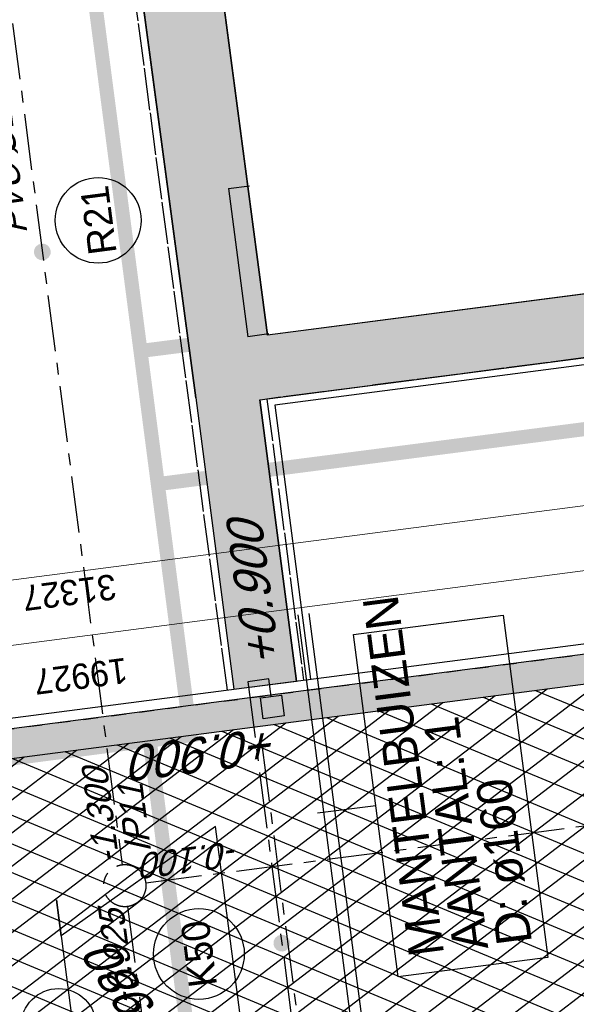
# Model space of a CAD drawing. Extents: x 117893332 to 118394757, y 454959407 to 455669244.
# Tile 221 of 256: x 118215168 to 118223082, y 455259149 to 455273149. Entities that reach past the tile are written whole.
import ezdxf
from ezdxf.enums import TextEntityAlignment as Align

# ---------------------------------------------------------------- set-up
doc = ezdxf.new("R2010")
doc.units = 0
doc.header["$LTSCALE"] = 200
for name, pattern in [('DASHED', [19.05, 12.7, -6.35]), ('Tauw_L_Center2', [6.499, 4, -0.833, 0.833, -0.833]), ('TAUW_OPSLUITBAND_mm', [3.2, 3, -0.2]), ('TAUW_TROTTOIRBAND_mm', [2, 1, -1])]:
    doc.linetypes.add(name, pattern=pattern)
doc.layers.get('0').update_dxf_attribs({"linetype": 'CONTINUOUS'})
for name, color, linetype in [('EL_N_A_EB00----REVISIE~-_-----', 1, 'CONTINUOUS'), ('GRAAFWERKZAAMHEDEN', 6, 'CONTINUOUS'), ('KABELLOOP', 6, 'CONTINUOUS'), ('LEIDINGLOOP', 6, 'CONTINUOUS'), ('ZU_B_-_XX------extern-LEIDINGEN', 231, 'CONTINUOUS'), ('ZU_B_D_EB00----ONDERDEEL~-_-----', 7, 'CONTINUOUS'), ('ZU_N_-_AL999---LK_pvc125_sdr34__20_^200~M_-----', 7, 'CONTINUOUS'), ('ZU_N_-_AL999---LR_pvc160_sdr34__18_^200~-_-----', 7, 'CONTINUOUS'), ('ZU_N_-_AL999---LR_pvc160_sdr34__18_^200~N_-----', 7, 'CONTINUOUS'), ('ZU_N_-_AL999---LR_pvc200_sdr34__20_^200~M_-----', 7, 'CONTINUOUS'), ('ZU_N_-_AL999---SYM_HWAINSPECTIEPUT__18_^200~-_-----', 7, 'CONTINUOUS'), ('ZU_N_-_EL999---LB_PE-110_sdr00~H_-----', 2, 'Tauw_L_Center2'), ('ZU_N_-_EL999---LK_pvc125_sdr34~H_-----', 2, 'Tauw_L_Center2'), ('ZU_N_-_EL999---LR_pvc160_sdr34~H_-----', 2, 'Tauw_L_Center2'), ('ZU_N_-_EL999---LR_pvc200_vgr11~H_-----', 2, 'Tauw_L_Center2'), ('ZU_N_-_EL999---SYM_HWAINSPECTIEPUT~-_002--', 2, 'Tauw_L_Center2'), ('ZU_N_-_EL999---SYM_STRAATKOLK~-_----c', 7, 'Tauw_L_Center2'), ('ZU_N_-_ML999---LK_pvc125_sdr34__20_^200~M_-----', 7, 'CONTINUOUS'), ('ZU_N_-_ML999---LR_pvc200_sdr34__20_^200~M_-----', 7, 'CONTINUOUS'), ('ZU_N_-_ML999---LS_pvc160_zbr34__20_^200~M_-----', 7, 'CONTINUOUS'), ('ZU_N_-_TVRH----tekst__25_^200~-_-----', 253, 'CONTINUOUS'), ('ZU_N_A_EV00----_Opsluitband_100x200~A_-----', 253, 'CONTINUOUS'), ('ZU_N_A_EV00----_Opsluitband_100x200~Z_-----', 253, 'TAUW_OPSLUITBAND_mm'), ('ZU_N_A_EV02----_kant molgoot ov betonstraatsteen~k_-----', 253, 'CONTINUOUS'), ('ZU_N_A_EV02----_kant verharding ov betonstraatsteen-halfsteensverband~k_-----', 253, 'CONTINUOUS'), ('ZU_N_A_EV02----_kant verharding ov betontegels-halfsteensverband~k_-----', 253, 'CONTINUOUS'), ('ZU_N_A_EV09----_Trottoirband_130-150-250~A_-----', 253, 'CONTINUOUS'), ('ZU_N_A_EV09----_Trottoirband_130-150-250~Z_-----', 253, 'TAUW_TROTTOIRBAND_mm'), ('ZU_N_A_HV01----_arcering verharding gv asfalt~v_-----', 253, 'CONTINUOUS'), ('ZU_N_A_HV01----_arcering verharding ov grind~v_-----', 253, 'CONTINUOUS'), ('ZU_N_A_HV02----_arcering verharding ov betonstraatsteen-halfsteensverband~v_-----', 253, 'CONTINUOUS'), ('ZU_N_A_HV02----molgoot ov betonstraatsteen~v_-----', 253, 'CONTINUOUS')]:
    doc.layers.add(name, color=color, linetype=linetype)
doc.layers.add('INFO', color=6, linetype='CONTINUOUS', plot=False)
doc.layers.add('ZU_N_-_DX1AMA--_maatvoering_LIN__18_^200', color=7, linetype='CONTINUOUS', lineweight=18)
doc.styles.get("Standard").update_dxf_attribs({"font": 'tcb_isocp.shx'})
doc.styles.add('TAUW-ISOCP', font='tcb_isocp.shx')
doc.styles.add('tcb_isocp', font='tcb_isocp.shx')
doc.dimstyles.new('tzu18-dot_^200', dxfattribs={"dimscale": 200, "dimtxt": 1.8, "dimasz": 3, "dimexe": 2, "dimexo": 0, "dimgap": 0.5, "dimtad": 1, "dimdec": 0, "dimzin": 0, "dimdsep": 46, "dimtxsty": 'TAUW-ISOCP', "dimblk": 'DOTSMALL', "dimcen": 2, "dimdle": 1.5, "dimclre": 8, "dimadec": 0, "dimazin": 0, "dimtp": 1, "dimtm": 1, "dimtfac": 1, "dimtix": 1, "dimtmove": 1, "dimatfit": 3, "dimldrblk": 'DOTSMALL', "dimfxl": 1, "dimtvp": 0.5, "dimtolj": 1, "dimtzin": 0, "dimlwd": -1, "dimlwe": 5, "dimarcsym": 0})

# ---------------------------------------------------------------- blocks, each defined once
blk = doc.blocks.new('_DotSmall')
at = {"color": 0, "linetype": 'ByBlock', "const_width": 0.5}
blk.add_lwpolyline([(-0.0625, 0, 1), (0.0625, 0, 1)], format="xyb", close=True, dxfattribs=at)
blk = doc.blocks.new('*D201')
at = {"layer": 'ZU_N_-_DX1AMA--_maatvoering_LIN__18_^200', "color": 8, "lineweight": 5, "transparency": 16777216}
for p, q in [((118231582, 455265679), (118231438, 455266789)), ((118212002, 455261727), (118211677, 455264217))]:
    blk.add_line(p, q, dxfattribs=at)
at = {"layer": 'ZU_N_-_DX1AMA--_maatvoering_LIN__18_^200', "color": 0, "transparency": 16777216}
blk.add_line((118211432, 455263782), (118231787, 455266432), dxfattribs=at)
at = {"layer": 'ZU_N_-_DX1AMA--_maatvoering_LIN__18_^200', "color": 0, "transparency": 16777216, "xscale": 600, "yscale": 600, "zscale": 600}
for p, rotation in [((118231489, 455266393), 7.416313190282), ((118211729, 455263821), 187.416313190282)]:
    blk.add_blockref('_DotSmall', p, dxfattribs=dict(at, rotation=rotation))
at = {"layer": 'ZU_N_-_DX1AMA--_maatvoering_LIN__18_^200', "color": 0, "transparency": 16777216, "insert": (118216036, 455263816), "char_height": 360, "attachment_point": 5, "rotation": 187.4163, "style": 'TAUW-ISOCP'}
blk.add_mtext('\\A1;19927', dxfattribs=at)
blk = doc.blocks.new('*D202')
at = {"layer": 'ZU_N_-_DX1AMA--_maatvoering_LIN__18_^200', "color": 8, "lineweight": 5, "transparency": 16777216}
for p, q in [((118231463, 455266591), (118231319, 455267702)), ((118200697, 455260255), (118200254, 455263658))]:
    blk.add_line(p, q, dxfattribs=at)
at = {"layer": 'ZU_N_-_DX1AMA--_maatvoering_LIN__18_^200', "color": 0, "transparency": 16777216}
blk.add_line((118200008, 455263223), (118231668, 455267344), dxfattribs=at)
at = {"layer": 'ZU_N_-_DX1AMA--_maatvoering_LIN__18_^200', "color": 0, "transparency": 16777216, "xscale": 600, "yscale": 600, "zscale": 600}
for p, rotation in [((118231370, 455267305), 7.416313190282), ((118200306, 455263262), 187.416313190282)]:
    blk.add_blockref('_DotSmall', p, dxfattribs=dict(at, rotation=rotation))
at = {"layer": 'ZU_N_-_DX1AMA--_maatvoering_LIN__18_^200', "color": 0, "transparency": 16777216, "insert": (118215874, 455265006), "char_height": 360, "attachment_point": 5, "rotation": 187.4163, "style": 'TAUW-ISOCP'}
blk.add_mtext('\\A1;31327', dxfattribs=at)
blk = doc.blocks.new('A$C051E189E')
at = {"layer": 'LEIDINGLOOP', "linetype": 'DASHED', "const_width": 200}
for points in [[(121473, -29105), (75383, -29105), (75383, -11142), (74473, -11142)], [(55186, -28519), (75383, -28520)], [(78974, -37010), (78984, -29105)], [(80888, -30926), (80893, -29105)]]:
    blk.add_lwpolyline(points, dxfattribs=at)
blk = doc.blocks.new('A$C6DFC50BF')
at = {"layer": 'GRAAFWERKZAAMHEDEN'}
for p, q in [((74049, -31588), (74049, -30750)), ((69883, -30844), (76883, -30844)), ((69883, -31004), (76883, -31004))]:
    blk.add_line(p, q, dxfattribs=at)
blk.add_lwpolyline([(71595, -31588), (76502, -31588), (76502, -33735), (71595, -33735)], close=True, dxfattribs=at)
at = {"layer": 'KABELLOOP', "linetype": 'DASHED', "const_width": 200}
for points in [[(121473, -29105), (75383, -29105), (75383, -11142), (74473, -11142)], [(55186, -28519), (75383, -28520)], [(78974, -37010), (78984, -29105)], [(80888, -30926), (80893, -29105)]]:
    blk.add_lwpolyline(points, dxfattribs=at)
at = {"layer": 'GRAAFWERKZAAMHEDEN', "color": 2}
for s, p in [('MANTELBUIZEN', (71835, -32280)), ('AANTAL: 1', (71835, -32913)), ('D: ø160', (71835, -33540))]:
    blk.add_text(s, height=500, rotation=359.9837, dxfattribs=at).set_placement(p)

msp = doc.modelspace()

# ---------------------------------------------------------------- hatches: boundary and pattern name
at = {"layer": 'ZU_N_A_HV01----_arcering verharding gv asfalt~v_-----'}
h = msp.add_hatch(dxfattribs=at)
h.set_pattern_fill('ASFALT', color=256, scale=3000)
h.set_pattern_definition([(157.41631, (118248804.68, 455213277.6), (-144.0122, -346.24485), []), (217.41631, (118248804.68, 455213277.6), (227.85075, -297.8406), [])])
h.paths.add_polyline_path([(118253562.5, 455173882.8, -0.413671), (118245855.8, 455163886.8), (118232779.4, 455162183.4, -0.2396014), (118226539.3, 455164396.4), (118222931.6, 455163926.7), (118222383.7, 455168135.5), (118218106.9, 455167574.6), (118214434.7, 455164219.5), (118215506.4, 455155986.2), (118286398.3, 455165214), (118285827.7, 455169598.1), (118269443.6, 455167465.5, -0.4142136), (118257765.8, 455176453.3), (118256227.9, 455188268.7, -0.4142136), (118265215.7, 455199946.5), (118292266.1, 455203467.5), (118291600.1, 455208584.4), (118288512.1, 455208182.4, -0.4142136), (118286360.3, 455209838.5), (118282082.5, 455242702.4), (118277103.6, 455242054.3, -0.4142136), (118269661, 455247782.5), (118267518.7, 455264240.6), (118262945.7, 455263645.4), (118267639.6, 455227475.9), (118267223.1, 455227422), (118267223.1, 455227421.8), (118252708.4, 455225559), (118252749.8, 455225241.2), (118251437.4, 455225070.9), (118250715, 455230620.6), (118243327.3, 455287376.9), (118243629.7, 455287416.2), (118243124.4, 455290872.4), (118240928.7, 455307740.1, -0.4142135), (118245603.8, 455313814.3), (118274546.5, 455317581.7), (118274030.2, 455321548.3), (118245583.3, 455317845.4, -0.4142136), (118239509, 455322520.5), (118233549.8, 455368302.3, 0.4142136), (118222813.3, 455376565.6), (118207809.9, 455374612.7, 0.4142136), (118199546.6, 455363876.2), (118205505.9, 455318094.4, -0.4142124), (118200830.9, 455312020.1), (118163460.6, 455307155.6), (118165370.9, 455292480.2), (118168069.6, 455292831.5), (118168020.6, 455293207.6, -0.4142129), (118177008.5, 455304885.4), (118193278.4, 455307003.2, -0.1343417), (118196112.3, 455306610.7), (118204322.8, 455303093.5), (118205538.1, 455305921.5, -0.2648124), (118209818.1, 455309156.2), (118230144.2, 455311802, -0.4142136), (118236218.5, 455307127), (118240860.1, 455271468.1, -0.4142136), (118236185, 455265393.9), (118214173, 455262528.6), (118214897.7, 455256960.6, -0.4142136), (118212810.3, 455254248.5), (118211683.3, 455254101.8), (118212034, 455251407.1), (118215577.2, 455248630.1), (118219142.1, 455249094.1), (118218436.6, 455254511.8, -0.4142294), (118220524, 455257224), (118236969.8, 455259364.7, -0.414213), (118243044, 455254689.7), (118246252.7, 455230039.7)])
h.paths.add_polyline_path([(118261528.7, 455214269.2, -0.4142136), (118263616.1, 455216981.4), (118275257.9, 455218496.7, -0.4142136), (118277970, 455216409.4), (118278976.7, 455208675.7, -0.4142136), (118276889.3, 455205963.6), (118274097.8, 455205600.3, -0.4142136), (118272506.4, 455206825.1), (118272485.3, 455206987.6), (118269242.6, 455206565.5), (118269263.8, 455206403, -0.4142136), (118268038.9, 455204811.6), (118265247.5, 455204448.2, -0.4142136), (118262535.4, 455206535.6)], flags=16)
h.paths.add_polyline_path([(118241537.9, 455300913.5), (118240100, 455300726.2), (118239912.7, 455302164.1), (118241350.6, 455302351.4)], flags=16)
h.paths.add_polyline_path([(118240440.7, 455309039.9), (118239002.9, 455308852.6), (118238815.6, 455310290.4), (118240253.4, 455310477.7)], flags=16)
h.paths.add_polyline_path([(118229627.9, 455315768.6), (118215546.7, 455313935.7, -0.4142136), (118209472.4, 455318610.7), (118204138, 455359592.1, -0.4142395), (118213125.7, 455371270.9), (118217290.6, 455371813, -0.4142136), (118228968.4, 455362825.1), (118234303, 455321842.8, -0.4142136)], flags=16)
h.paths.add_polyline_path([(118229573.7, 455316185), (118215492.5, 455314352.1, -0.4142136), (118209888.9, 455318664.9), (118204554.5, 455359646.4, -0.41424), (118213180, 455370854.4), (118217344.8, 455371396.5, -0.4142136), (118228551.9, 455362770.9), (118233886.5, 455321788.6, -0.4142136)], flags=0)
h.paths.add_polyline_path([(118232786.1, 455366810.1), (118231546.6, 455366648.6), (118231359.3, 455368086.5), (118232598.8, 455368248)], flags=0)
at = {"layer": 'ZU_N_A_HV01----_arcering verharding ov grind~v_-----'}
h = msp.add_hatch(dxfattribs=at)
h.set_pattern_fill('BETONTEGELSHALF', color=256, scale=1200)
h.set_pattern_definition([(97.4163, (118248804.68, 455213277.6), (-356.9884, -46.4681), [360, 0]), (187.4163, (118248804.68, 455213277.6), (-46.4681, 356.9884), [360, -360]), (187.4163, (118248424.45, 455213409.6), (-46.4681, 356.9884), [360, -360]), (97.4163, (118248626.18, 455213254.35), (-356.9884, -46.4681), [360, 0])])
h.paths.add_polyline_path([(118200802, 455302420.9), (118198511.6, 455303421.6), (118199145.9, 455304854.2), (118198306.6, 455305213.8), (118197382.4, 455303095.1, 0.4192254), (118170441.8, 455289326.6), (118168557.7, 455289081.4), (118169614.5, 455280963), (118170454.8, 455281078.3, -53.7292087), (118170651.4, 455279579.4), (118169809.3, 455279466.3), (118169870.2, 455278998.2, 0.3918791), (118192972.4, 455261879.9, 0.0746823), (118199066.6, 455263484), (118200598.7, 455251713.6, 0.074943), (118194298.8, 455251694.8, 0.1709836), (118181916.1, 455245069.7), (118180796.6, 455245862.4), (118180020.8, 455244852.2), (118178738.2, 455243182.2), (118179783.3, 455242311.6, 0.413518), (118185962.3, 455213107, 0.1098393), (118194551, 455209880.8), (118195081.3, 455205807.1), (118193855.9, 455205647.6), (118193809.7, 455205117.1, 0.3611199), (118177310.3, 455183679.5), (118176809.2, 455183499), (118177283.5, 455179855.7), (118177814, 455179809.5, 0.3611199), (118199251.6, 455163310.1), (118199432.1, 455162809), (118203075.4, 455163283.3), (118203121.6, 455163813.8, 0.3611199), (118219621.1, 455185251.4), (118220122.1, 455185431.9), (118219647.8, 455189075.2), (118219117.3, 455189121.4, 0.3611199), (118197679.7, 455205620.9), (118197499.2, 455206121.9), (118196271.2, 455205962), (118195779, 455209743.5, 0.0471511), (118199755.8, 455209792, 0.3598318), (118218572.7, 455229059.5, 0.3785073), (118201837.6, 455251492.7), (118201348.9, 455255247.4), (118201348.9, 455255247.4), (118200697, 455260255.2), (118200207.5, 455264015.7, 0.5816597), (118202100, 455300845.4), (118203062.9, 455303176.3), (118201413.1, 455303897)])
h.paths.add_polyline_path([(118217422.5, 455234392.4), (118217614.8, 455234374.6), (118217870.6, 455232375.2), (118217704.9, 455232307.2, -0.3827551), (118201191.5, 455210894.1), (118201189.2, 455210733.2), (118199170, 455210456.3), (118199070.5, 455210630.6, -0.3827127), (118177563.8, 455227173.4), (118177396.8, 455227173.2), (118177112.6, 455229235.6), (118177280, 455229303.8, -0.1750201), (118180975.6, 455242489.7), (118179978.9, 455243320.1), (118180983, 455244627.6), (118182048.4, 455243873.2, -0.1731812), (118193877.8, 455250727.9), (118193890.4, 455250849.7), (118196004.5, 455251155), (118196021.4, 455251034.8, -0.3835888)], flags=16)
h.paths.add_polyline_path([(118196897.8, 455205136), (118197059.6, 455204686.6, -0.3794767), (118218373, 455188282.8), (118218848.8, 455188241.4), (118219136.2, 455186033.4), (118218686.8, 455185871.5, -0.3794767), (118202283, 455164558.2), (118202241.6, 455164082.3), (118200033.6, 455163794.9), (118199871.7, 455164244.3, -0.3794767), (118178558.4, 455180648.1), (118178082.5, 455180689.5), (118177795.1, 455182897.6), (118178244.5, 455183059.4, -0.3794767), (118194648.3, 455204372.8), (118194689.7, 455204848.6)], flags=16)
at = {"layer": 'ZU_N_A_HV02----_arcering verharding ov betonstraatsteen-halfsteensverband~v_-----'}
h = msp.add_hatch(dxfattribs=at)
h.set_pattern_fill('TEGELS', color=256, scale=1200)
h.set_pattern_definition([(97.4163, (118248804.68, 455213277.58), (-297.4903, -38.7234), []), (187.4163, (118248804.68, 455213277.58), (38.7234, -297.4903), [300, -300]), (187.4163, (118248785.3, 455213426.33), (38.7234, -297.4903), [-300, 300])])
h.paths.add_polyline_path([(118216371.9, 455286354.3), (118215418.7, 455293818.7), (118215220.7, 455293819.1), (118214914, 455296192), (118215118.9, 455296224.3), (118214456.1, 455301208.2), (118214248.7, 455302783.7), (118214091.7, 455303971.4), (118232951.4, 455306476.9), (118235681.1, 455306839.7), (118235653.3, 455307053.4, 0.0353977), (118235516.9, 455307725.5), (118223451.1, 455306122.7), (118212784.8, 455304705.7), (118216162.2, 455279061), (118211404.2, 455278441.6, -0.0113658), (118211177, 455277504.5), (118216280.3, 455278168.8), (118217672.4, 455267773.4), (118218211.8, 455263629.2), (118219104.3, 455263745.3), (118218584.1, 455267741.8), (118229486.6, 455269161), (118231570.9, 455269432.3), (118231570.9, 455269432.3), (118231671, 455268663.7), (118237224.1, 455269386.5), (118237124.1, 455270155.1), (118240331.5, 455270572.6, 0.0424862), (118240294.9, 455271394.6), (118240284.5, 455271474.1), (118236115.5, 455270931.4), (118236215.5, 455270162.8), (118232447.3, 455269672.3), (118232347.2, 455270440.9), (118228124.2, 455269891.2), (118218692.9, 455268663.6), (118217662.8, 455276446.9), (118217430.6, 455276454.3), (118217117.1, 455278835.9), (118217325.1, 455278889.9)])
at = {"layer": 'ZU_N_A_HV02----molgoot ov betonstraatsteen~v_-----'}
h = msp.add_hatch(dxfattribs=at)
h.set_pattern_fill('BRICK', color=256, scale=33.07086)
h.set_pattern_definition([(97.41631, (118248804.68, 455213277.58), (-208.2432, -27.10636), []), (187.4163, (118248804.68, 455213277.6), (54.2127, -416.4864), [210, -210]), (187.4163, (118248777.57, 455213485.83), (54.2127, -416.4864), [-210, 210])])
h.paths.add_polyline_path([(118236130.8, 455265810.4), (118213702.3, 455262890.9), (118213756.5, 455262474.4), (118214481.2, 455256906.4, -0.4142136), (118212756.1, 455254665), (118211212.6, 455254464), (118211639.7, 455251182.5), (118215456.8, 455248190.8), (118219612.8, 455248731.8), (118218853.1, 455254566, -0.4142295), (118220578.2, 455256807.5), (118237024, 455258948.2, -0.4142136), (118242627.6, 455254635.5), (118245836.2, 455229985.5), (118253115.1, 455174065.7, -0.4217249), (118245799.5, 455164303), (118232725.2, 455162599.9, -0.2477246), (118226700.8, 455164841), (118223293.5, 455164399.8), (118222746, 455168606.4), (118217921.3, 455167973.9), (118213990, 455164382.1), (118215144.2, 455155515.5), (118286452.5, 455164797.5), (118286398.3, 455165214), (118215506.4, 455155986.2), (118214434.7, 455164219.5), (118218106.9, 455167574.6), (118222383.7, 455168135.5), (118222931.6, 455163926.7), (118226539.3, 455164396.4, 0.2396014), (118232779.4, 455162183.4), (118245855.8, 455163886.8, 0.413671), (118253562.5, 455173882.8), (118246252.7, 455230039.7), (118243044, 455254689.7, 0.414213), (118236969.8, 455259364.7), (118220524, 455257224, 0.4142294), (118218436.6, 455254511.8), (118219142.1, 455249094.1), (118215577.2, 455248630.1), (118212034, 455251407.1), (118211683.3, 455254101.8), (118212810.3, 455254248.5, 0.4142136), (118214897.7, 455256960.6), (118214173, 455262528.6), (118236185, 455265393.9, 0.4142136), (118240860.1, 455271468.1), (118236218.5, 455307127, 0.4142136), (118230144.2, 455311802), (118209818.1, 455309156.2, 0.2648124), (118205538.1, 455305921.5), (118204322.8, 455303093.5), (118196112.3, 455306610.7, 0.1343417), (118193278.4, 455307003.2), (118177008.5, 455304885.4, 0.4142129), (118168020.6, 455293207.6), (118168069.6, 455292831.5), (118168486.1, 455292885.7), (118168437.1, 455293261.8, -0.4142129), (118177062.7, 455304468.9), (118193332.6, 455306586.7, -0.1343417), (118195946.9, 455306224.6), (118199133.4, 455304859.6), (118204543.5, 455302542), (118205924.4, 455305755.6, -0.2648231), (118209872.9, 455308739.8), (118222173, 455310340.9), (118230198.4, 455311385.5, -0.4142144), (118235802, 455307072.8), (118240443.6, 455271413.9, -0.4142136)])

# ---------------------------------------------------------------- linework, layer by layer
at = {"layer": 'INFO'}
msp.add_lwpolyline([(118215689.8, 455260632.2), (118215989.7, 455258327.6), (118216985.3, 455258457.2), (118218350.5, 455258634.9), (118217954.3, 455261679.2), (118215756.4, 455260120)], close=True, dxfattribs=at)
at = {"layer": 'ZU_B_-_XX------extern-LEIDINGEN'}
for p, q in [((118218138.3, 455270748.9), (118218435.8, 455270787.7)), ((118218138.3, 455270748.9), (118218412.8, 455268641.5)), ((118218710.3, 455268680.3), (118218412.8, 455268641.5))]:
    msp.add_line(p, q, dxfattribs=at)
at = {"layer": 'ZU_B_D_EB00----ONDERDEEL~-_-----'}
msp.add_lwpolyline([(118237555.5, 455271118.9), (118218692.9, 455268663.6), (118217662.8, 455276446.9), (118217430.6, 455276454.3), (118217117.1, 455278835.9), (118217325.1, 455278889.9), (118215418.7, 455293818.7), (118215220.7, 455293819.1), (118214914, 455296192), (118215118.9, 455296224.3), (118214456.1, 455301208.2)], dxfattribs=at)
at = {"layer": 'ZU_N_-_EL999---LB_PE-110_sdr00~H_-----', "flags": 128}
msp.add_lwpolyline([(118218612.2, 455262836.5), (118222714.8, 455231318.4), (118228795.2, 455232109.9), (118229329.3, 455228006.8)], dxfattribs=at)
at = {"layer": 'ZU_N_-_EL999---LK_pvc125_sdr34~H_-----'}
msp.add_lwpolyline([(118218741.5, 455263526.7), (118218709.2, 455263774.6), (118218411.7, 455263735.9), (118218753.8, 455261108), (118219212, 455257587.6), (118220528.4, 455256600.5), (118220776.3, 455256632.7), (118220744.1, 455256880.6)], dxfattribs=at)
at = {"layer": 'ZU_N_-_EL999---LR_pvc160_sdr34~H_-----'}
for points in [[(118210034, 455311763.9), (118216624.4, 455261133.4)], [(118216960.6, 455260874.6), (118231198.8, 455262728)]]:
    msp.add_lwpolyline(points, dxfattribs=at)
at = {"layer": 'ZU_N_-_EL999---LR_pvc200_vgr11~H_-----'}
msp.add_lwpolyline([(118216701.8, 455260538.4), (118217353.8, 455255529.5)], dxfattribs=at)
at = {"layer": 'ZU_N_-_EL999---SYM_HWAINSPECTIEPUT~-_002--', "lineweight": -3}
msp.add_circle((118216663.1, 455260835.9), 300, dxfattribs=at)
at = {"layer": 'ZU_N_-_EL999---SYM_STRAATKOLK~-_----c', "lineweight": -3}
msp.add_lwpolyline([(118218890.2, 455263546), (118218928.9, 455263248.5), (118218631.5, 455263209.8), (118218592.7, 455263507.3)], close=True, dxfattribs=at)
at = {"layer": 'ZU_N_-_ML999---LK_pvc125_sdr34__20_^200~M_-----', "flags": 128}
msp.add_lwpolyline([(118218895.7, 455260017.9, 0, 0, 0), (118219014.7, 455260033.4, 0, 91.8, 0), (118219005.6, 455260032.2, 91.8, 169.7, 0), (118218979.8, 455260028.8, 169.7, 221.7, 0), (118218941.2, 455260023.8, 221.7, 240, 0), (118218895.7, 455260017.9, 240, 221.7, 0), (118218850.1, 455260012, 221.7, 169.7, 0), (118218811.5, 455260006.9, 169.7, 91.8, 0), (118218785.7, 455260003.6, 91.8, 0, 0), (118218776.7, 455260002.4, 0, 0, 0), (118218895.7, 455260017.9, 0, 0, 0), (118218355.7, 455259947.6, 0, 0, 0)], format="xyseb", dxfattribs=at)
at = {"layer": 'ZU_N_-_ML999---LK_pvc125_sdr34__20_^200~M_-----'}
msp.add_circle((118217715.9, 455259864.3), 645.2, dxfattribs=at)
at = {"layer": 'ZU_N_-_ML999---LR_pvc200_sdr34__20_^200~M_-----', "flags": 128}
msp.add_lwpolyline([(118215490.2, 455269846.3, 0, 0, 0), (118215385.8, 455269787.1, 0, 91.8, 0), (118215393.8, 455269791.7, 91.8, 169.7, 0), (118215416.4, 455269804.5, 169.7, 221.7, 0), (118215450.3, 455269823.7, 221.7, 240, 0), (118215490.2, 455269846.3, 240, 221.7, 0), (118215530.2, 455269868.9, 221.7, 169.7, 0), (118215564.1, 455269888.1, 169.7, 91.8, 0), (118215586.7, 455269900.9, 91.8, 0, 0), (118215594.7, 455269905.4, 0, 0, 0), (118215490.2, 455269846.3, 0, 0, 0), (118215754, 455269995.7, 0, 0, 0)], format="xyseb", dxfattribs=at)
at = {"layer": 'ZU_N_-_ML999---LR_pvc200_sdr34__20_^200~M_-----'}
msp.add_circle((118216284.3, 455270296.1), 609.5, dxfattribs=at)
at = {"layer": 'ZU_N_-_ML999---LS_pvc160_zbr34__20_^200~M_-----'}
msp.add_circle((118215721.7, 455258838), 534.9, dxfattribs=at)
at = {"layer": 'ZU_N_A_EV00----_Opsluitband_100x200~A_-----'}
msp.add_line((118213629.7, 455263032.7), (118236111.5, 455265959.1), dxfattribs=at)
msp.add_lwpolyline([(118240326.3, 455270471.1), (118237236.2, 455270068.9), (118237336.2, 455269300.3), (118231584.7, 455268551.6), (118231484.7, 455269320.2), (118218795.3, 455267668.5), (118219302.6, 455263771.1)], dxfattribs=at)
at = {"layer": 'ZU_N_A_EV00----_Opsluitband_100x200~Z_-----'}
for points in [[(118218121.7, 455263617.4), (118216194.2, 455278056.7)], [(118240331.5, 455270572.6), (118237124.1, 455270155.1), (118237224.1, 455269386.5), (118231671, 455268663.7), (118231570.9, 455269432.3), (118218683.3, 455267754.7), (118219203.5, 455263758.2)]]:
    msp.add_lwpolyline(points, dxfattribs=at)
at = {"layer": 'ZU_N_A_EV02----_kant molgoot ov betonstraatsteen~k_-----'}
for points in [[(118253562.5, 455173882.8), (118246252.7, 455230039.7), (118243044, 455254689.7, 0.414213), (118236969.8, 455259364.7), (118220524, 455257224, 0.4142294), (118218436.6, 455254511.8), (118219142.1, 455249094.1), (118215577.2, 455248630.1), (118212034, 455251407.1), (118211683.3, 455254101.8), (118212810.3, 455254248.5, 0.4142136), (118214897.7, 455256960.6), (118214173, 455262528.6), (118236185, 455265393.9, 0.4142136), (118240860.1, 455271468.1), (118236218.5, 455307127, 0.4142143), (118230144.2, 455311802), (118209818.1, 455309156.2, 0.2648124), (118205538.1, 455305921.5), (118204322.8, 455303093.5), (118196112.3, 455306610.7, 0.1343417), (118193278.4, 455307003.2), (118177008.5, 455304885.4, 0.4142129), (118168020.6, 455293207.6)], [(118168437.1, 455293261.8, -0.4142129), (118177062.7, 455304468.9), (118193332.6, 455306586.7, -0.1343417), (118195946.9, 455306224.6), (118199133.4, 455304859.6), (118204543.5, 455302542), (118205924.4, 455305755.6, -0.2648231), (118209872.9, 455308739.8), (118222173, 455310340.9), (118230198.4, 455311385.5, -0.4142143), (118235802, 455307072.8), (118240443.6, 455271413.9, -0.4142136), (118236130.8, 455265810.4), (118213702.3, 455262890.9), (118213756.5, 455262474.4)]]:
    msp.add_lwpolyline(points, format="xyb", dxfattribs=at)
at = {"layer": 'ZU_N_A_EV02----_kant verharding ov betonstraatsteen-halfsteensverband~k_-----'}
for q in [(118231570.9, 455269432.3), (118219104.3, 455263745.3)]:
    msp.add_line((118218584.1, 455267741.8), q, dxfattribs=at)
at = {"layer": 'ZU_N_A_EV02----_kant verharding ov betontegels-halfsteensverband~k_-----'}
for p, q in [((118216280.3, 455278168.8), (118217672.4, 455267773.4)), ((118217662.8, 455276446.9), (118218692.9, 455268663.6)), ((118228124.2, 455269891.2), (118218692.9, 455268663.6)), ((118218584.1, 455267741.8), (118229486.6, 455269161)), ((118217672.4, 455267773.4), (118218211.8, 455263629.2)), ((118219104.3, 455263745.3), (118218584.1, 455267741.8)), ((118218211.8, 455263629.2), (118219104.3, 455263745.3)), ((118218211.8, 455263629.2), (118219104.3, 455263745.3))]:
    msp.add_line(p, q, dxfattribs=at)
msp.add_lwpolyline([(118217672.4, 455267773.4), (118216280.3, 455278168.8)], dxfattribs=at)
at = {"layer": 'ZU_N_A_EV09----_Trottoirband_130-150-250~A_-----'}
msp.add_line((118213682.9, 455263039.6), (118236111.5, 455265959.1), dxfattribs=at)
at = {"layer": 'ZU_N_A_EV09----_Trottoirband_130-150-250~Z_-----'}
msp.add_line((118213702.3, 455262890.9), (118236130.8, 455265810.4), dxfattribs=at)

# ---------------------------------------------------------------- block references
at = {"layer": 'EL_N_A_EB00----REVISIE~-_-----', "rotation": 97.41631319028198}
for name in ['A$C6DFC50BF', 'A$C051E189E']:
    msp.add_blockref(name, (118198465.7, 455184465.5), dxfattribs=at)

# ---------------------------------------------------------------- texts
at = {"layer": 'ZU_N_-_AL999---LK_pvc125_sdr34__20_^200~M_-----', "style": 'tcb_isocp'}
msp.add_text('K50', height=400, rotation=97.41631, dxfattribs=at).set_placement((118217715.9, 455259864.3), align=Align.MIDDLE)
at = {"layer": 'ZU_N_-_AL999---LR_pvc160_sdr34__18_^200~-_-----', "style": 'tcb_isocp', "oblique": 20.00024}
msp.add_text('PVC %%129160', height=360, rotation=97.41631, dxfattribs=at).set_placement((118215278.9, 455270113.4))
at = {"layer": 'ZU_N_-_AL999---LR_pvc160_sdr34__18_^200~N_-----', "style": 'tcb_isocp', "oblique": 20.00024}
for s, rotation, p in [('-1.300', 97.41631, (118216588, 455261159.3)), ('-0.100', 187.41631, (118218272.9, 455261474.6)), ('-0.925', 97.41631, (118216821.3, 455259155.9))]:
    msp.add_text(s, height=360, rotation=rotation, dxfattribs=at).set_placement(p)
at = {"layer": 'ZU_N_-_AL999---LR_pvc200_sdr34__20_^200~M_-----', "style": 'tcb_isocp'}
msp.add_text('R21', height=400, rotation=97.41631, dxfattribs=at).set_placement((118216284.3, 455270296.1), align=Align.MIDDLE)
at = {"layer": 'ZU_N_-_AL999---SYM_HWAINSPECTIEPUT__18_^200~-_-----', "style": 'tcb_isocp', "oblique": 20.00024}
msp.add_text('IP11', height=360, rotation=97.4, dxfattribs=at).set_placement((118217038.7, 455261315))
at = {"layer": 'ZU_N_-_TVRH----tekst__25_^200~-_-----', "style": 'TAUW-ISOCP', "oblique": 20.00024}
for s, rotation, p in [('+0.900', 97.41631, (118218875.7, 455263979.5)), ('+0.900', 187.41631, (118218825.1, 455263094.7)), ('+0.980', 123.16324, (118217652.8, 455258279.1))]:
    msp.add_text(s, height=500, rotation=rotation, dxfattribs=at).set_placement(p)

# ---------------------------------------------------------------- dimensions: what is measured, and where the dimension line sits
at = {"layer": 'ZU_N_-_DX1AMA--_maatvoering_LIN__18_^200'}
dim = msp.add_linear_dim(base=(118231370.4, 455267305.1), p1=(118200697, 455260255.2), p2=(118231463.4, 455266591.1), angle=187.41631, dimstyle='tzu18-dot_^200', dxfattribs=at)
dim.commit()
dim.dimension.update_dxf_attribs({"geometry": '*D202', "text_midpoint": (118215874.2, 455265005.6)})
dim = msp.add_linear_dim(base=(118231489.2, 455266392.8), p1=(118212001.7, 455261726.7), p2=(118231582.1, 455265678.8), angle=187.41631, dimstyle='tzu18-dot_^200', dxfattribs=at)
dim.commit()
dim.dimension.update_dxf_attribs({"geometry": '*D201', "text_midpoint": (118216000, 455264094.1), "dimtype": 160})

doc.saveas('drawing.dxf')
